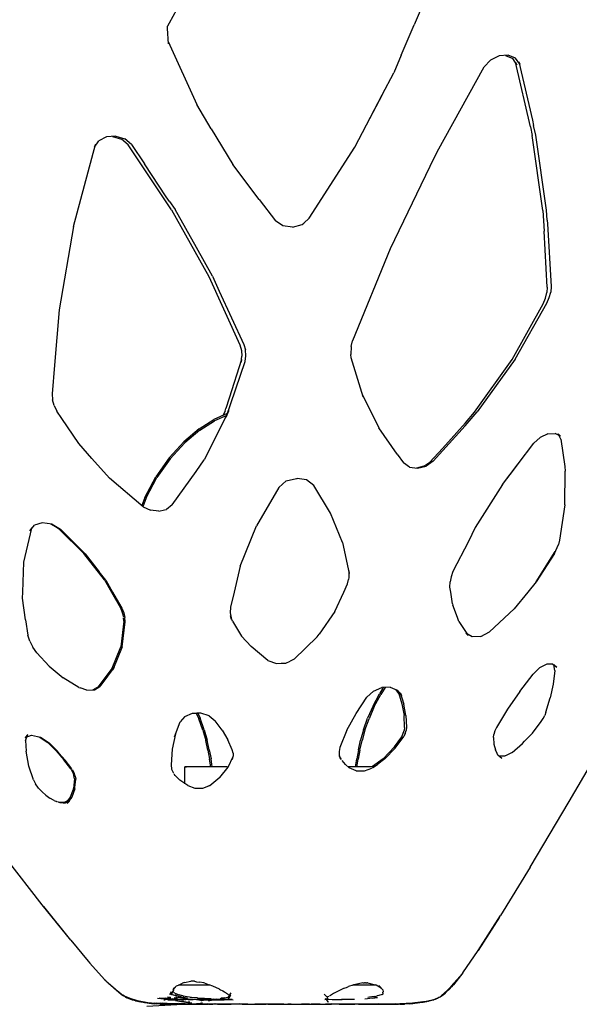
# Model space of a CAD drawing. Header units: millimetres. Extents: x -185 to 169, y 0 to 1631.
# Tile 4 of 6: x -52 to 58, y 1316 to 1510. Entities that reach past the tile are written whole.
import ezdxf

# ---------------------------------------------------------------- set-up
doc = ezdxf.new("R2010")
doc.units = ezdxf.units.MM
doc.layers.add('G-IMPT', color=7, linetype='Continuous', lineweight=40)

# ---------------------------------------------------------------- blocks, each defined once
blk = doc.blocks.new('Floor lamp_DXF-2889-Справа')
at = {"layer": 'G-IMPT', "lineweight": -3}
for p, q in [((28.08, 1514.46), (25.71, 1508.79)), ((-21.14, 1511.76), (-22.61, 1509.09)), ((-22.61, 1509.09), (-22.94, 1508.49)), ((-22.91, 1508.04), (-22.94, 1508.49)), ((-22.71, 1505.04), (-22.91, 1508.04)), ((23.16, 1502.78), (25.71, 1508.79)), ((25.75, 1508.99), (25.67, 1508.79)), ((-22.81, 1505.5), (-17.14, 1493.06)), ((-22.81, 1505.5), (-22.71, 1505.04)), ((23.16, 1502.78), (21.69, 1499.35)), ((39.47, 1500.48), (40.73, 1501.83)), ((42.46, 1502.64), (40.73, 1501.83)), ((44.25, 1502.78), (42.46, 1502.64)), ((43.71, 1502.73), (45.15, 1502.14)), ((45.7, 1502.21), (44.25, 1502.78)), ((45.95, 1500.93), (45.15, 1502.14)), ((48.61, 1488.66), (45.67, 1501.41)), ((45.67, 1501.41), (45.95, 1500.93)), ((46.5, 1501.01), (45.7, 1502.21)), ((46.31, 1501.5), (46.5, 1501.01)), ((46.31, 1501.5), (49, 1489.98)), ((19.4, 1494.99), (21.69, 1499.35)), ((30.25, 1483.73), (39.47, 1500.48)), ((13.99, 1484.71), (19.4, 1494.99)), ((19.36, 1494.99), (16.28, 1489.15)), ((-14.3, 1488.29), (-17.14, 1493.06)), ((49, 1489.98), (49.24, 1488.95)), ((-14.3, 1488.29), (-10.07, 1481.27)), ((48.61, 1488.66), (48.99, 1486.98)), ((49.67, 1487.06), (49.24, 1488.95)), ((-37.33, 1484.7), (-36.47, 1485.96)), ((-34.98, 1486.7), (-36.47, 1485.96)), ((-33.13, 1486.84), (-34.98, 1486.7)), ((-33.76, 1486.79), (-31.99, 1486.25)), ((-33.13, 1486.84), (-31.34, 1486.32)), ((-30.68, 1485.13), (-31.99, 1486.25)), ((-30.02, 1485.21), (-31.34, 1486.32)), ((51.07, 1472.21), (48.99, 1486.98)), ((51.8, 1472.3), (49.67, 1487.06)), ((-41.46, 1469.03), (-37.14, 1485.21)), ((-37.14, 1485.21), (-37.33, 1484.7)), ((-22.17, 1472.35), (-30.68, 1485.13)), ((-30.02, 1485.21), (-27.47, 1481.43)), ((5, 1470.69), (13.99, 1484.71)), ((29.64, 1482.64), (20.99, 1464.63)), ((30.25, 1483.73), (29.64, 1482.64)), ((-23.18, 1474.93), (-27.47, 1481.43)), ((-4.86, 1474.37), (-10.07, 1481.27)), ((-22.53, 1473.98), (-23.18, 1474.93)), ((-4.86, 1474.37), (-1.66, 1470.2)), ((-22.53, 1473.98), (-21.46, 1472.42)), ((-22.17, 1472.35), (-14.81, 1459.2)), ((-17.22, 1464.94), (-21.46, 1472.42)), ((51.07, 1472.21), (51.32, 1468.12)), ((51.92, 1470.3), (51.8, 1472.3)), ((-0.19, 1469.2), (-1.66, 1470.2)), ((5, 1470.69), (3.91, 1469.72)), ((51.92, 1470.3), (51.97, 1469.57)), ((-41.46, 1469.03), (-44.3, 1452.63)), ((1.72, 1468.93), (-0.19, 1469.2)), ((1.72, 1468.93), (3.6, 1469.46)), ((3.6, 1469.46), (3.91, 1469.72)), ((51.97, 1469.57), (52.69, 1457.24)), ((51.94, 1457.12), (51.32, 1468.12)), ((-14.06, 1459.28), (-17.22, 1464.94)), ((20.99, 1464.63), (13.55, 1446.5)), ((-14.81, 1459.2), (-8.68, 1445.72)), ((-14.06, 1459.28), (-12.72, 1456.34)), ((51.94, 1457.12), (51.86, 1456.03)), ((52.69, 1457.24), (52.61, 1456.15)), ((-12.72, 1456.34), (-7.87, 1445.83)), ((51.12, 1453.81), (51.58, 1454.92)), ((51.58, 1454.92), (51.86, 1456.03)), ((51.87, 1453.92), (52.33, 1455.04)), ((52.33, 1455.04), (52.61, 1456.15)), ((44.99, 1442.86), (51.12, 1453.81)), ((45.63, 1442.95), (51.87, 1453.92)), ((-44.3, 1452.63), (-45.19, 1441.72)), ((-8.68, 1445.72), (-8.36, 1444.62)), ((-7.87, 1445.83), (-7.55, 1444.73)), ((13.25, 1445.39), (13.21, 1443.83)), ((13.25, 1445.39), (13.55, 1446.5)), ((-8.43, 1442.34), (-8.27, 1443.48)), ((-8.36, 1444.62), (-8.27, 1443.48)), ((-7.63, 1442.45), (-7.47, 1443.59)), ((-7.47, 1443.59), (-7.55, 1444.73)), ((13.29, 1443.2), (13.21, 1443.83)), ((15.65, 1435.53), (13.29, 1443.2)), ((-45.19, 1441.72), (-45.65, 1436.08)), ((-11.38, 1431.48), (-7.63, 1442.45)), ((-8.32, 1442.88), (-10.79, 1435.22)), ((-8.32, 1442.88), (-8.43, 1442.34)), ((37.59, 1432.45), (44.99, 1442.86)), ((45.63, 1442.95), (38.13, 1432.52)), ((-45.65, 1436.08), (-45.58, 1434.94)), ((15.45, 1436.05), (15.65, 1435.53)), ((15.45, 1436.05), (18.75, 1429.38)), ((-45.27, 1433.79), (-45.58, 1434.94)), ((-45.27, 1433.79), (-44.73, 1432.67)), ((-10.79, 1435.22), (-11.44, 1433.18)), ((-43.74, 1431.2), (-44.73, 1432.67)), ((-10.83, 1432.74), (-15.71, 1423.07)), ((-11.6, 1432.69), (-12.02, 1431.84)), ((-11.6, 1432.69), (-11.44, 1433.18)), ((-11.38, 1431.48), (-10.83, 1432.74)), ((35.72, 1429.76), (38.13, 1432.52)), ((35.82, 1430.41), (37.59, 1432.45)), ((-40.39, 1426.28), (-43.74, 1431.2)), ((29.45, 1422.85), (35.72, 1429.76)), ((31.25, 1425.33), (35.82, 1430.41)), ((22.34, 1424.23), (18.75, 1429.38)), ((52.04, 1428.18), (50.55, 1427.52)), ((52.04, 1428.18), (53.47, 1428.26)), ((54.55, 1427.74), (53.47, 1428.26)), ((54.55, 1427.74), (54.08, 1428.23)), ((54.64, 1427.19), (54.08, 1428.23)), ((-37.88, 1423.32), (-40.39, 1426.28)), ((43.09, 1418.21), (49.27, 1426.37)), ((45.49, 1421.32), (49.22, 1426.33)), ((50.55, 1427.52), (49.27, 1426.37)), ((54.64, 1427.19), (55.38, 1421.78)), ((22.34, 1424.23), (23.62, 1422.47)), ((31.25, 1425.33), (28.77, 1422.66)), ((-37.88, 1423.32), (-34.37, 1419.46)), ((-17.29, 1420.81), (-15.71, 1423.07)), ((24.8, 1421.67), (23.62, 1422.47)), ((27.57, 1421.83), (26.14, 1421.48)), ((26.37, 1421.45), (28.03, 1421.85)), ((27.57, 1421.83), (28.77, 1422.66)), ((29.45, 1422.85), (28.03, 1421.85)), ((55.38, 1421.78), (55.49, 1420.87)), ((-21.99, 1414.22), (-17.29, 1420.81)), ((24.8, 1421.67), (26.37, 1421.45)), ((43.09, 1418.21), (45.49, 1421.32)), ((55.37, 1414.22), (55.49, 1420.87)), ((-27.72, 1413.86), (-34.37, 1419.46)), ((0.48, 1418.92), (-0.98, 1417.64)), ((0.48, 1418.92), (2.48, 1419.44)), ((2.48, 1419.44), (2.64, 1419.41)), ((4.46, 1419.12), (2.64, 1419.41)), ((5.91, 1418.01), (4.46, 1419.12)), ((9.23, 1412.57), (5.91, 1418.01)), ((43.09, 1418.21), (37.75, 1409.75)), ((-0.98, 1417.64), (-5.41, 1410.07)), ((-21.99, 1414.22), (-23.14, 1413.33)), ((55.37, 1414.22), (54.36, 1407.27)), ((-27.72, 1413.86), (-26.26, 1413.16)), ((-24.65, 1412.97), (-26.26, 1413.16)), ((-24.65, 1412.97), (-23.53, 1413.24)), ((-23.53, 1413.24), (-23.14, 1413.33)), ((11.56, 1406.81), (9.23, 1412.57)), ((-50.07, 1409.1), (-49.17, 1410.24)), ((-47.65, 1410.68), (-49.17, 1410.24)), ((-45.71, 1410.41), (-47.65, 1410.68)), ((-45.05, 1409.92), (-45.94, 1410.44)), ((-45.71, 1410.41), (-44.01, 1409.4)), ((-51.28, 1402.94), (-49.7, 1409.66)), ((-50.07, 1409.1), (-49.7, 1409.66)), ((-44.27, 1409.45), (-45.05, 1409.92)), ((-44.27, 1409.45), (-39.45, 1404.62)), ((-39.2, 1404.56), (-44.01, 1409.4)), ((-8.62, 1402.16), (-5.41, 1410.07)), ((37.75, 1409.75), (36.39, 1407)), ((11.56, 1406.81), (12.9, 1400.73)), ((36.39, 1407), (33.35, 1401.09)), ((53.35, 1404.62), (54.13, 1406.39)), ((54.36, 1407.27), (54.13, 1406.39)), ((-35.37, 1399.43), (-39.45, 1404.62)), ((-39.2, 1404.56), (-36.42, 1401.03)), ((53.35, 1404.62), (49.77, 1399.05)), ((49.78, 1399.05), (53.52, 1405)), ((-51.48, 1397.05), (-51.28, 1402.94)), ((-35.11, 1399.37), (-36.42, 1401.03)), ((-8.62, 1402.16), (-9.82, 1397.05)), ((12.79, 1401.25), (12.9, 1400.73)), ((12.79, 1401.25), (12.79, 1399.92)), ((33.35, 1401.09), (32.97, 1400.06)), ((-35.37, 1399.43), (-34, 1397.05)), ((-35.11, 1399.37), (-33.77, 1397.05)), ((11.81, 1397.05), (12.52, 1398.63)), ((12.52, 1398.63), (12.75, 1399.5)), ((12.79, 1399.92), (12.75, 1399.5)), ((32.74, 1398.03), (32.77, 1399.03)), ((32.97, 1400.06), (32.77, 1399.03)), ((49.77, 1399.05), (48.13, 1397.05)), ((32.9, 1397.05), (32.74, 1398.03))]:
    blk.add_line(p, q, dxfattribs=at)
at = {"layer": 'G-IMPT', "color": 251, "lineweight": -3, "true_color": 0x656565}
for p, q in [((-11.16, 1432.23), (-13.8, 1431.05)), ((-11.27, 1431.85), (-13.66, 1430.78)), ((-16.72, 1429.19), (-13.8, 1431.05)), ((-16.55, 1428.95), (-13.66, 1430.78)), ((-16.72, 1429.19), (-19.72, 1426.65)), ((-16.55, 1428.95), (-19.52, 1426.44)), ((-22.63, 1423.49), (-19.72, 1426.65)), ((-22.4, 1423.3), (-19.52, 1426.44)), ((-22.63, 1423.49), (-25.26, 1419.77)), ((-22.4, 1423.3), (-25.01, 1419.61)), ((-27.42, 1415.69), (-25.26, 1419.77)), ((-27.15, 1415.58), (-25.01, 1419.61)), ((-27.42, 1415.69), (-27.99, 1414.09)), ((-27.15, 1415.58), (-27.77, 1413.86))]:
    blk.add_line(p, q, dxfattribs=at)
at = {"layer": 'G-IMPT', "color": 250, "lineweight": -3, "true_color": 0x404040}
for p, q in [((-51.52, 1395.86), (-51.48, 1397.05)), ((-34, 1397.05), (-32.19, 1393.91)), ((-33.77, 1397.05), (-31.92, 1393.86)), ((-9.82, 1397.05), (-10.52, 1394.05)), ((10.08, 1393.23), (11.81, 1397.05)), ((33.27, 1394.73), (32.9, 1397.05)), ((48.13, 1397.05), (45.44, 1393.76)), ((-50.92, 1391.56), (-51.52, 1395.86)), ((33.27, 1394.73), (33.31, 1394.46)), ((-32.19, 1393.91), (-31.85, 1393.04)), ((-31.92, 1393.86), (-31.56, 1392.96)), ((-31.85, 1393.04), (-31.63, 1392.17)), ((-31.56, 1392.96), (-31.34, 1392.06)), ((-10.52, 1394.05), (-10.57, 1392.95)), ((-10.57, 1392.95), (-10.32, 1391.62)), ((10.08, 1393.23), (6.96, 1388.77)), ((34.24, 1392), (33.31, 1394.46)), ((40.53, 1389.23), (45.44, 1393.76)), ((-50.92, 1391.56), (-50.46, 1388.52)), ((-31.56, 1391.3), (-32.14, 1386.27)), ((-31.9, 1386.23), (-31.27, 1391.17)), ((-31.56, 1391.3), (-31.62, 1391.97)), ((-31.27, 1391.17), (-31.34, 1392.06)), ((-10.12, 1391.31), (-10.51, 1392.38)), ((-10.32, 1391.62), (-10.51, 1392.38)), ((-10.12, 1391.31), (-8.34, 1388.38)), ((34.52, 1391.26), (34.24, 1392)), ((34.52, 1391.26), (36.37, 1388.46)), ((6.55, 1388.2), (6.96, 1388.77)), ((36.37, 1388.46), (35.89, 1388.95)), ((37.14, 1388.22), (35.89, 1388.95)), ((38.84, 1388.32), (40.53, 1389.23)), ((-50.08, 1387.36), (-50.46, 1388.52)), ((-50.08, 1387.36), (-49.49, 1386.2)), ((-6.45, 1386.3), (-8.34, 1388.38)), ((2.02, 1383.85), (6.55, 1388.2)), ((38.84, 1388.32), (37.14, 1388.22)), ((-48.71, 1385.07), (-49.49, 1386.2)), ((-46.29, 1382.46), (-48.71, 1385.07)), ((-33.96, 1381.69), (-32.14, 1386.27)), ((-31.9, 1386.23), (-33.73, 1381.7)), ((-3.15, 1383.56), (-6.45, 1386.3)), ((-3.15, 1383.56), (-1.47, 1382.96)), ((-1.47, 1382.96), (-0.51, 1383.01)), ((-0.51, 1383.01), (0.38, 1383.05)), ((0.38, 1383.05), (1.23, 1383.46)), ((2.02, 1383.85), (1.23, 1383.46)), ((-46.29, 1382.46), (-43.5, 1380.16)), ((-36.57, 1378.38), (-33.66, 1382.23)), ((-36.02, 1378.7), (-33.36, 1382.26)), ((-33.96, 1381.69), (-33.66, 1382.23)), ((-33.73, 1381.7), (-33.36, 1382.26)), ((50.43, 1382.12), (49.14, 1380.9)), ((51.83, 1382.82), (50.43, 1382.12)), ((53.05, 1382.86), (51.83, 1382.82)), ((53.05, 1382.86), (53.81, 1382.26)), ((53.41, 1381.59), (53.1, 1378.93)), ((53.21, 1382.75), (53.81, 1382.26)), ((53.41, 1381.59), (53.21, 1382.73)), ((-40.43, 1378.23), (-43.5, 1380.16)), ((46.5, 1377.48), (49.14, 1380.9)), ((-40.43, 1378.23), (-40.19, 1378.16)), ((-38.85, 1377.72), (-40.19, 1378.16)), ((-38.85, 1377.72), (-37.36, 1377.79)), ((-37.66, 1377.78), (-37.07, 1378.11)), ((-37.36, 1377.79), (-36.25, 1378.43)), ((-36.57, 1378.38), (-37.07, 1378.11)), ((-36.21, 1378.45), (-36.02, 1378.7)), ((17.65, 1377.54), (16.39, 1376.36)), ((17.65, 1377.54), (19.29, 1378.22)), ((20.97, 1378.28), (19.29, 1378.22)), ((20.97, 1378.28), (22.36, 1377.73)), ((22.04, 1377.82), (22.87, 1376.73)), ((22.36, 1377.73), (23.18, 1376.66)), ((22.58, 1377.24), (23.28, 1375.03)), ((22.58, 1377.24), (22.87, 1376.73)), ((22.93, 1377.25), (23.18, 1376.66)), ((22.93, 1377.25), (23.68, 1374.97)), ((46.5, 1377.48), (44.07, 1373.97)), ((53.1, 1378.93), (52.51, 1376.19)), ((14.24, 1373.13), (16.39, 1376.36)), ((51.68, 1373.35), (52.51, 1376.19)), ((23.28, 1375.03), (23.69, 1372.73)), ((24.07, 1372.73), (23.68, 1374.97)), ((44.07, 1373.97), (41.91, 1370.36)), ((51.68, 1373.35), (51.45, 1372.74)), ((-21.56, 1368.55), (-20.43, 1371.46)), ((-19.51, 1372.55), (-20.43, 1371.46)), ((-19.51, 1372.55), (-17.99, 1373.16)), ((-17.99, 1373.16), (-17.36, 1373.16)), ((-17.36, 1373.16), (-17.15, 1373.16)), ((-16.39, 1373.2), (-17.15, 1373.16)), ((-14.75, 1372.68), (-16.39, 1373.2)), ((-14.75, 1372.68), (-13.51, 1371.68)), ((-12.13, 1369.82), (-13.51, 1371.68)), ((12.45, 1369.81), (14.24, 1373.13)), ((23.81, 1370.35), (23.69, 1372.73)), ((24.07, 1372.73), (24.19, 1370.4)), ((49.01, 1369.27), (50.74, 1371.52)), ((50.74, 1371.52), (51.13, 1372.13)), ((51.13, 1372.13), (51.45, 1372.74)), ((56.25, 1355.78), (66.16, 1372.7)), ((-12.13, 1369.82), (-11.02, 1367.92)), ((12.45, 1369.81), (11.05, 1366.4)), ((23.26, 1368.53), (23.75, 1369.75)), ((23.81, 1370.35), (23.75, 1369.75)), ((23.93, 1369.18), (24.12, 1369.79)), ((24.19, 1370.4), (24.12, 1369.79)), ((41.59, 1369.68), (41.4, 1369.01)), ((41.91, 1370.36), (41.59, 1369.68)), ((-50.98, 1368.42), (-50.46, 1368.99)), ((-50.98, 1368.42), (-49.75, 1368.84)), ((-50.94, 1367.82), (-50.46, 1368.99)), ((-50.94, 1367.82), (-50.83, 1365.69)), ((-49.75, 1368.84), (-48, 1368.48)), ((-48.25, 1368.52), (-46.54, 1367.4)), ((-48, 1368.48), (-46.3, 1367.36)), ((-44.88, 1365.75), (-46.54, 1367.4)), ((-21.36, 1369.1), (-22.03, 1366.09)), ((-21.36, 1369.1), (-21.56, 1368.55)), ((-10.17, 1365.94), (-11.02, 1367.92)), ((21.84, 1366.55), (23.26, 1368.53)), ((21.95, 1366.26), (23.63, 1368.58)), ((23.93, 1369.18), (23.63, 1368.58)), ((41.33, 1368.36), (41.4, 1369.01)), ((41.33, 1368.36), (41.42, 1367.1)), ((47.08, 1367.24), (47.46, 1367.64)), ((47.46, 1367.64), (48.61, 1368.83)), ((49.01, 1369.27), (48.61, 1368.83)), ((-50.26, 1362.77), (-50.83, 1365.69)), ((-44.63, 1365.68), (-46.3, 1367.36)), ((-44.88, 1365.75), (-43.36, 1364)), ((-44.27, 1365.25), (-44.63, 1365.68)), ((-22.03, 1366.09), (-22.24, 1362.98)), ((-10.02, 1365.33), (-10.17, 1365.94)), ((11.05, 1366.4), (10.89, 1365.64)), ((10.89, 1365.64), (10.93, 1364.88)), ((19.56, 1364.19), (21.84, 1366.55)), ((19.88, 1364.2), (21.95, 1366.26)), ((41.42, 1367.1), (41.7, 1365.95)), ((42.04, 1365.22), (41.7, 1365.95)), ((45, 1365.47), (43.84, 1364.87)), ((45, 1365.47), (47.08, 1367.24)), ((-44.27, 1365.25), (-43.09, 1363.92)), ((-42.01, 1362.19), (-43.36, 1364)), ((-41.81, 1362.2), (-43.09, 1363.92)), ((-10.96, 1362.58), (-9.96, 1364.64)), ((-10.15, 1364.09), (-10.02, 1364.7)), ((-10.15, 1364.09), (-9.96, 1364.64)), ((-10.02, 1365.33), (-10.02, 1364.7)), ((10.93, 1364.88), (11.17, 1364.18)), ((11.38, 1364.03), (10.97, 1364.69)), ((11.17, 1364.18), (10.97, 1364.69)), ((12.14, 1363.07), (11.49, 1363.84)), ((19.56, 1364.19), (17.5, 1362.65)), ((19.88, 1364.2), (18.5, 1363.17)), ((42.16, 1364.94), (42.04, 1365.22)), ((42.98, 1364.28), (42.16, 1364.94)), ((42.38, 1364.76), (43.63, 1364.77)), ((42.98, 1364.28), (42.38, 1364.76)), ((43.84, 1364.87), (43.63, 1364.77)), ((-49.37, 1360.08), (-50.26, 1362.77)), ((-42.01, 1362.19), (-41.54, 1361.27)), ((-41.73, 1362.09), (-41.33, 1361.34)), ((-22.24, 1362.98), (-22.12, 1362.16)), ((-22.12, 1362.16), (-21.76, 1361.36)), ((-19.2, 1362.6), (-19.5, 1362.6)), ((-19.5, 1359.29), (-19.5, 1362.6)), ((-19.5, 1362.6), (-19.2, 1362.6)), ((-18.32, 1362.6), (-19.2, 1362.6)), ((-16.89, 1362.6), (-18.32, 1362.6)), ((-14.94, 1362.6), (-16.89, 1362.6)), ((-12.54, 1362.6), (-14.94, 1362.6)), ((-12.6, 1360.51), (-10.96, 1362.58)), ((-11.16, 1362.6), (-12.54, 1362.6)), ((12.14, 1363.07), (12.9, 1362.39)), ((14.94, 1362.6), (12.66, 1362.6)), ((14.27, 1361.8), (12.9, 1362.39)), ((14.27, 1361.8), (15.91, 1361.8)), ((16.89, 1362.6), (14.94, 1362.6)), ((15.91, 1361.8), (17.37, 1362.38)), ((17.74, 1362.6), (16.89, 1362.6)), ((17.5, 1362.43), (18.5, 1363.17)), ((-49.37, 1360.08), (-48.96, 1359.25)), ((-41.54, 1361.27), (-41.4, 1360.88)), ((-41.3, 1360.25), (-41.46, 1358.34)), ((-41.3, 1360.25), (-41.4, 1360.88)), ((-41.13, 1360.8), (-41.33, 1361.34)), ((-41.18, 1358.55), (-41.04, 1360.16)), ((-41.13, 1360.8), (-41.04, 1360.16)), ((-21.43, 1360.93), (-21.64, 1361.2)), ((-20.54, 1360.01), (-21.43, 1360.93)), ((-18.95, 1358.91), (-20.54, 1360.01)), ((-12.6, 1360.51), (-14.6, 1358.9)), ((-48.37, 1358.43), (-48.96, 1359.25)), ((-47.66, 1357.68), (-48.37, 1358.43)), ((-42.04, 1356.71), (-41.49, 1358.23)), ((-41.2, 1358.25), (-41.79, 1356.63)), ((-41.49, 1358.23), (-41.46, 1358.34)), ((-41.2, 1358.25), (-41.18, 1358.55)), ((-18.95, 1358.91), (-17.53, 1358.42)), ((-17.53, 1358.42), (-15.97, 1358.4)), ((-15.97, 1358.4), (-14.77, 1358.84)), ((-14.6, 1358.9), (-14.77, 1358.84)), ((-47.66, 1357.68), (-46.9, 1357.03)), ((-46.9, 1357.03), (-46.11, 1356.44)), ((-45.28, 1355.96), (-46.11, 1356.44)), ((-45.28, 1355.96), (-44.81, 1355.78)), ((-44.71, 1355.75), (-44.81, 1355.78)), ((-43.37, 1355.58), (-42.59, 1355.95)), ((-42.27, 1355.88), (-43.06, 1355.49)), ((-42.04, 1356.71), (-42.93, 1355.56)), ((-42.92, 1355.57), (-42.59, 1355.95)), ((-41.79, 1356.63), (-42.76, 1355.37)), ((-42.27, 1355.88), (-42.75, 1355.37)), ((48.55, 1342.86), (56.25, 1355.78)), ((-44.11, 1355.53), (-44.57, 1355.69)), ((-43.37, 1355.58), (-44.35, 1355.62)), ((-43.49, 1355.51), (-44.09, 1355.53)), ((-43.49, 1355.51), (-43.06, 1355.49)), ((-47.64, 1335.41), (-54.71, 1344.49)), ((48.55, 1342.86), (42.73, 1333.34)), ((-42.03, 1328.46), (-47.64, 1335.41)), ((-42.03, 1328.46), (-47.35, 1335.12)), ((-42.03, 1328.46), (-47.35, 1335.12)), ((38.28, 1326.41), (42.73, 1333.34)), ((42.49, 1333.01), (38.28, 1326.41)), ((42.49, 1333.01), (38.28, 1326.41)), ((-42.03, 1328.46), (-38.61, 1324.35)), ((35.26, 1322.03), (38.28, 1326.41)), ((-38.61, 1324.35), (-38.26, 1323.92)), ((-38.26, 1323.92), (-35.33, 1320.7)), ((34.6, 1321.24), (32.38, 1318.6)), ((34.61, 1321.24), (33.05, 1319.28)), ((35.26, 1322.03), (33.42, 1319.7)), ((35.26, 1322.03), (33.47, 1319.76)), ((35.26, 1322.03), (33.61, 1319.92)), ((34.6, 1321.24), (34.09, 1320.62)), ((-35.33, 1320.7), (-35.12, 1320.5)), ((-35.09, 1320.48), (-35.12, 1320.5)), ((-35.09, 1320.48), (-35.12, 1320.5)), ((-34.87, 1320.27), (-35.09, 1320.48)), ((-35.09, 1320.48), (-34.92, 1320.31)), ((-34.87, 1320.27), (-34.73, 1320.14)), ((-34.39, 1319.83), (-34.73, 1320.14)), ((-34.62, 1320.06), (-34.12, 1319.61)), ((-34.62, 1320.06), (-33.28, 1318.86)), ((-34.39, 1319.83), (-34.2, 1319.67)), ((-34.05, 1319.53), (-34.2, 1319.67)), ((-34.12, 1319.61), (-33.53, 1319.07)), ((-33.53, 1319.07), (-34.12, 1319.61)), ((-34.12, 1319.61), (-33.09, 1318.67)), ((-34.05, 1319.53), (-33.49, 1319.04)), ((-33.53, 1319.07), (-32.81, 1318.43)), ((-33.53, 1319.07), (-32.1, 1317.86)), ((-33.53, 1319.07), (-32.89, 1318.52)), ((-33.53, 1319.07), (-33.09, 1318.67)), ((-33.28, 1318.86), (-33.49, 1319.04)), ((-21.4, 1319.19), (-21.91, 1318.66)), ((-21.68, 1319.06), (-21.91, 1318.66)), ((-21.68, 1319.06), (-21.78, 1318.77)), ((-21.22, 1319.38), (-21.4, 1319.19)), ((-20.86, 1319.57), (-21.22, 1319.38)), ((-19.45, 1319.62), (-20.76, 1319.62)), ((-20.64, 1319.68), (-19.97, 1320.03)), ((-19.62, 1320.1), (-19.97, 1320.03)), ((-19.62, 1320.1), (-18.37, 1320.38)), ((-15.28, 1319.62), (-19.45, 1319.62)), ((-17.6, 1320.37), (-18.37, 1320.38)), ((-17.6, 1320.37), (-17.2, 1320.29)), ((-17.2, 1320.29), (-16.63, 1320.19)), ((-15.77, 1320.04), (-16.63, 1320.19)), ((-15.58, 1319.97), (-15.77, 1320.04)), ((-15.58, 1319.97), (-14.71, 1319.68)), ((-14.52, 1319.62), (-15.28, 1319.62)), ((-13.98, 1319.43), (-14.71, 1319.68)), ((-12.71, 1318.81), (-13.98, 1319.43)), ((11.88, 1319.02), (9.82, 1317.96)), ((11.88, 1319.02), (12.33, 1319.17)), ((12.33, 1319.17), (12.72, 1319.32)), ((13.6, 1319.63), (12.72, 1319.32)), ((13.6, 1319.63), (13.75, 1319.68)), ((15.28, 1319.62), (13.6, 1319.62)), ((14.14, 1319.76), (13.75, 1319.68)), ((15.59, 1320.05), (14.14, 1319.76)), ((18.2, 1319.62), (15.28, 1319.62)), ((15.59, 1320.05), (15.9, 1320.08)), ((16.07, 1320.08), (15.9, 1320.08)), ((16.07, 1320.08), (16.37, 1320.07)), ((16.51, 1320.05), (16.37, 1320.07)), ((16.51, 1320.05), (18, 1319.7)), ((18.2, 1319.59), (18, 1319.7)), ((19.2, 1319.03), (18.2, 1319.59)), ((19.2, 1319.03), (18.72, 1319.53)), ((18.72, 1319.53), (19.49, 1318.68)), ((31.02, 1317.52), (32.83, 1319.14)), ((32.83, 1319.14), (31.72, 1318.12)), ((32.03, 1318.26), (34.09, 1320.62)), ((32.03, 1318.26), (32.83, 1319.14)), ((32.38, 1318.6), (34.09, 1320.62)), ((32.68, 1318.88), (32.76, 1318.96)), ((32.68, 1318.88), (32.76, 1318.96)), ((32.76, 1318.96), (33, 1319.22)), ((32.83, 1319.14), (33.48, 1319.88)), ((33.05, 1319.28), (33, 1319.22)), ((33.05, 1319.28), (33, 1319.22)), ((33.38, 1319.65), (33.05, 1319.28)), ((33.38, 1319.65), (33.6, 1319.91)), ((33.47, 1319.76), (33.59, 1319.91)), ((34.09, 1320.62), (33.48, 1319.88)), ((33.59, 1319.91), (33.61, 1319.92)), ((33.6, 1319.91), (33.61, 1319.92)), ((-32.1, 1317.86), (-32.89, 1318.52)), ((-32.81, 1318.43), (-32.57, 1318.23)), ((-32.38, 1318.07), (-32.24, 1317.96)), ((-32.1, 1317.85), (-32.24, 1317.96)), ((-32.1, 1317.86), (-32.24, 1317.96)), ((-31.73, 1317.6), (-32.1, 1317.86)), ((-32.1, 1317.85), (-31.73, 1317.6)), ((-30.87, 1317.1), (-31.77, 1317.65)), ((-30.87, 1317.1), (-31.77, 1317.65)), ((-31.77, 1317.65), (-31.55, 1317.51)), ((-30.87, 1317.1), (-31.73, 1317.6)), ((-31.35, 1317.39), (-31.73, 1317.6)), ((-30.07, 1316.91), (-31.73, 1317.6)), ((-30.87, 1317.1), (-31.73, 1317.6)), ((-31.37, 1317.4), (-31.55, 1317.51)), ((-31.23, 1317.32), (-31.37, 1317.4)), ((-31.35, 1317.39), (-30.07, 1316.91)), ((-31.23, 1317.32), (-30.93, 1317.13)), ((-30.87, 1317.1), (-30.93, 1317.13)), ((-30.87, 1317.1), (-30.93, 1317.12)), ((-29.92, 1316.71), (-30.87, 1317.1)), ((-30.87, 1317.1), (-29.92, 1316.71)), ((-23.28, 1316.95), (-24.56, 1317.05)), ((-23.33, 1317.08), (-22.52, 1316.98)), ((-23.33, 1317.08), (-21.91, 1316.91)), ((-22.32, 1317.17), (-22.92, 1317.23)), ((-22.92, 1317.23), (-22.29, 1317.16)), ((-22.21, 1318.31), (-22.55, 1317.71)), ((-22.52, 1316.98), (-21.91, 1316.91)), ((-22.3, 1317.84), (-21.12, 1317.51)), ((-22.29, 1317.71), (-21.8, 1318.4)), ((-21.88, 1318.33), (-22.29, 1317.71)), ((-22.22, 1317.82), (-19.76, 1317.22)), ((-21.88, 1318.33), (-21.87, 1318.23)), ((-21.72, 1318.15), (-21.87, 1318.23)), ((-21.8, 1318.4), (-21.77, 1318.47)), ((-21.76, 1318.56), (-21.78, 1318.77)), ((-21.76, 1318.56), (-21.77, 1318.47)), ((-21.72, 1318.15), (-21.2, 1317.93)), ((-20.94, 1317.05), (-21.6, 1317.11)), ((-19.87, 1317.51), (-21.43, 1317.84)), ((-20.25, 1317.58), (-21.43, 1317.84)), ((-21.28, 1317.33), (-19, 1317.02)), ((-21.28, 1317.33), (-19.92, 1317.14)), ((-20.95, 1317.03), (-21.23, 1317.05)), ((-20.89, 1317.79), (-21.2, 1317.93)), ((-20.32, 1317.3), (-21.12, 1317.51)), ((-20.89, 1317.79), (-20.63, 1317.69)), ((-20.25, 1317.58), (-20.63, 1317.69)), ((-19.43, 1317.14), (-20.32, 1317.3)), ((-19, 1317.02), (-19.92, 1317.14)), ((-19.87, 1317.51), (-18.21, 1317.27)), ((-16.96, 1317.04), (-18.46, 1317.16)), ((-18.21, 1317.27), (-17.47, 1317.2)), ((-17.47, 1317.2), (-17.1, 1317.17)), ((-14.35, 1316.88), (-16.96, 1317.04)), ((-12.71, 1318.81), (-12.48, 1318.7)), ((-12.52, 1317), (-12.33, 1317.02)), ((-12.48, 1318.7), (-12.13, 1318.53)), ((-12.08, 1317.04), (-12.33, 1317.02)), ((-12.13, 1318.53), (-12, 1318.45)), ((-11.83, 1317.06), (-12.08, 1317.04)), ((-11.67, 1318.24), (-12, 1318.45)), ((-11.71, 1317.08), (-11.83, 1317.06)), ((-11.71, 1317.08), (-11.05, 1317.22)), ((-11.46, 1318.08), (-11.67, 1318.24)), ((-11.46, 1318.08), (-11.3, 1317.96)), ((-11.12, 1317.86), (-11.3, 1317.96)), ((-10.82, 1317.73), (-11.12, 1317.86)), ((-10.97, 1317.25), (-10.8, 1317.35)), ((-10.91, 1316.92), (-10.44, 1317.62)), ((-10.86, 1317.07), (-10.91, 1316.92)), ((-10.42, 1318.12), (-10.9, 1317.38)), ((-10.9, 1317.26), (-10.9, 1317.38)), ((-10.86, 1317.14), (-10.9, 1317.26)), ((-10.86, 1317.07), (-10.86, 1317.14)), ((-10.7, 1317.41), (-10.8, 1317.35)), ((-10.42, 1318.12), (-10.76, 1317.59)), ((-10.44, 1317.62), (-10.7, 1317.41)), ((7.98, 1317.8), (8.58, 1317.17)), ((8.4, 1317.01), (8.67, 1316.95)), ((8.58, 1317.17), (8.63, 1317.29)), ((8.66, 1317.06), (8.58, 1317.17)), ((8.87, 1317.39), (8.63, 1317.29)), ((8.66, 1317.06), (8.63, 1316.91)), ((9.59, 1317.8), (9.03, 1317.45)), ((9.82, 1317.96), (9.59, 1317.8)), ((18.46, 1317.18), (15.97, 1316.87)), ((17.5, 1317.04), (15.97, 1316.87)), ((16.92, 1317.23), (16.58, 1317.19)), ((17.78, 1317.36), (16.92, 1317.23)), ((17.5, 1317.04), (18.46, 1317.18)), ((17.78, 1317.36), (18.17, 1317.43)), ((18.17, 1317.43), (18.42, 1317.5)), ((18.71, 1317.59), (18.42, 1317.5)), ((18.94, 1317.65), (18.71, 1317.59)), ((19.17, 1317.72), (18.94, 1317.65)), ((19.39, 1317.79), (19.17, 1317.72)), ((19.39, 1317.79), (19.56, 1317.88)), ((19.49, 1318.68), (19.57, 1318.29)), ((19.51, 1318.12), (19.54, 1318.22)), ((19.51, 1318.12), (19.53, 1318.03)), ((19.59, 1317.95), (19.53, 1318.03)), ((19.57, 1318.29), (19.54, 1318.22)), ((19.56, 1317.88), (19.59, 1317.95)), ((29.48, 1316.7), (30.55, 1317.15)), ((29.89, 1316.86), (30.17, 1316.98)), ((30.55, 1317.15), (30.17, 1317.01)), ((30.17, 1316.98), (30.36, 1317.06)), ((30.56, 1317.15), (30.36, 1317.06)), ((30.56, 1317.15), (30.83, 1317.32)), ((30.83, 1317.32), (31.65, 1317.92)), ((32.03, 1318.26), (30.99, 1317.44)), ((30.99, 1317.44), (31.4, 1317.75)), ((31.02, 1317.52), (31.72, 1318.12)), ((32.03, 1318.26), (31.4, 1317.75)), ((32.03, 1318.26), (31.65, 1317.92)), ((32.38, 1318.6), (31.83, 1318.12)), ((32.03, 1318.26), (32.68, 1318.88)), ((32.68, 1318.88), (32.38, 1318.6)), ((-28.4, 1316.38), (-30.07, 1316.91)), ((-30.07, 1316.91), (-29.17, 1316.57)), ((-27.17, 1316.2), (-29.92, 1316.71)), ((-29.92, 1316.71), (-29.54, 1316.62)), ((-29.23, 1316.54), (-29.92, 1316.71)), ((-28.79, 1316.45), (-29.92, 1316.71)), ((-29.54, 1316.62), (-29.92, 1316.71)), ((-29.54, 1316.62), (-28.22, 1316.36)), ((-28.79, 1316.45), (-29.54, 1316.62)), ((-28.79, 1316.44), (-29.23, 1316.54)), ((-29.23, 1316.54), (-27.59, 1316.24)), ((-29.23, 1316.54), (-28.79, 1316.45)), ((-28.4, 1316.38), (-29.17, 1316.57)), ((-28.79, 1316.45), (-28.6, 1316.41)), ((-28.79, 1316.45), (-27.37, 1316.22)), ((-27.59, 1316.24), (-28.79, 1316.45)), ((-28.08, 1316.29), (-28.79, 1316.44)), ((-28.4, 1316.38), (-28.6, 1316.41)), ((-27.17, 1316.2), (-28.6, 1316.41)), ((-28.6, 1316.41), (-27.37, 1316.22)), ((-28.4, 1316.38), (-27.17, 1316.2)), ((-27.17, 1316.2), (-28.22, 1316.36)), ((-28.08, 1316.29), (-28.01, 1316.27)), ((-27.62, 1316.2), (-28.01, 1316.27)), ((-27.44, 1316.17), (-27.62, 1316.2)), ((-27.48, 1316.17), (-27.62, 1316.2)), ((-27.48, 1316.17), (-27.4, 1316.16)), ((-25.17, 1315.94), (-27.44, 1316.17)), ((-27.44, 1316.17), (-26.07, 1316.01)), ((-27.44, 1316.17), (-27.41, 1316.16)), ((-27.41, 1316.16), (-27.4, 1316.16)), ((-27.16, 1316.12), (-27.4, 1316.16)), ((-25.77, 1315.99), (-27.16, 1316.12)), ((-27, 1315.5), (-18.73, 1315.91)), ((-26.88, 1316.11), (-23.14, 1315.87)), ((-26.88, 1316.11), (-25.42, 1315.99)), ((-26.79, 1316.18), (-23.83, 1315.91)), ((-26.79, 1316.18), (-25.46, 1316.05)), ((-22.61, 1315.87), (-26.34, 1316.09)), ((-24.78, 1315.97), (-26.34, 1316.09)), ((-26.07, 1316.01), (-25.51, 1315.96)), ((-25.77, 1315.99), (-25.17, 1315.94)), ((-25.77, 1315.99), (-23.14, 1315.87)), ((-25.77, 1315.99), (-21.1, 1315.84)), ((-24.41, 1315.89), (-25.51, 1315.96)), ((-25.17, 1315.94), (-25.51, 1315.96)), ((-25.16, 1315.94), (-25.51, 1315.96)), ((-23.83, 1315.91), (-25.46, 1316.05)), ((-25.42, 1315.99), (-24.26, 1315.91)), ((-24.41, 1315.89), (-25.17, 1315.94)), ((-24.41, 1315.89), (-25.16, 1315.94)), ((-19.6, 1315.85), (-25.11, 1316.06)), ((-18.74, 1315.86), (-25.11, 1316.06)), ((-23.61, 1316.85), (-24.91, 1316.95)), ((-23.48, 1315.9), (-24.78, 1315.97)), ((-24.41, 1315.89), (-23.14, 1315.87)), ((-24.28, 1316.11), (-23.16, 1315.99)), ((-24.27, 1316.11), (-22.05, 1315.91)), ((-24.27, 1316.11), (-23.16, 1315.99)), ((-23.14, 1315.87), (-24.26, 1315.91)), ((-23.05, 1316.87), (-24.14, 1316.93)), ((-23.02, 1316.84), (-24.11, 1316.88)), ((-23.95, 1316.12), (-20.78, 1315.87)), ((-23.95, 1316.12), (-22.06, 1315.94)), ((-21.76, 1316.83), (-23.69, 1316.88)), ((-23.69, 1316.88), (-19.4, 1316.78)), ((-23.38, 1316.62), (-23.69, 1316.62)), ((-23.61, 1316.85), (-22.76, 1316.82)), ((-22.76, 1316.82), (-23.61, 1316.85)), ((-23.58, 1315.97), (-22.2, 1315.9)), ((-22.2, 1315.9), (-23.58, 1315.97)), ((-23.58, 1315.97), (-22.51, 1315.9)), ((-23.58, 1315.97), (-20.94, 1315.86)), ((-23.48, 1315.9), (-22.61, 1315.87)), ((-23.28, 1316.95), (-22.07, 1316.87)), ((-20.92, 1315.87), (-23.16, 1315.99)), ((-19.39, 1315.85), (-23.16, 1315.99)), ((-22.05, 1315.91), (-23.16, 1315.99)), ((-22.09, 1315.85), (-23.14, 1315.87)), ((-23.14, 1315.87), (-22.09, 1315.85)), ((-21.33, 1316.62), (-22.86, 1316.62)), ((-18.3, 1316.78), (-22.8, 1316.87)), ((-22.8, 1316.87), (-21.03, 1316.83)), ((-22.76, 1316.82), (-21.98, 1316.81)), ((-22.76, 1316.82), (-21.98, 1316.81)), ((-22.76, 1316.82), (-20.21, 1316.79)), ((-21.36, 1315.86), (-22.51, 1315.9)), ((-22.5, 1316.83), (-19.72, 1316.79)), ((-22.5, 1316.83), (-20.87, 1316.8)), ((-22.2, 1315.9), (-20.81, 1315.86)), ((-22.2, 1315.9), (-20.94, 1315.86)), ((-22.09, 1315.85), (-21.1, 1315.84)), ((-22.09, 1315.85), (-21.1, 1315.84)), ((-21.03, 1316.83), (-22.07, 1316.87)), ((-20.78, 1315.87), (-22.06, 1315.94)), ((-21.98, 1316.81), (-20.22, 1316.79)), ((-21.98, 1316.81), (-20.21, 1316.79)), ((-21.98, 1316.81), (-20.21, 1316.79)), ((-21, 1316.87), (-21.91, 1316.91)), ((-21.91, 1316.91), (-19.43, 1316.81)), ((-18.92, 1315.85), (-21.86, 1315.86)), ((-20.08, 1315.85), (-21.86, 1315.86)), ((-21.76, 1316.83), (-19.4, 1316.78)), ((-17.96, 1315.89), (-21.43, 1315.85)), ((-19.46, 1315.85), (-21.43, 1315.85)), ((-21.36, 1315.86), (-20.08, 1315.85)), ((-21.33, 1316.58), (-18.13, 1316.06)), ((-21.33, 1316.58), (-20.04, 1316.37)), ((-19.07, 1315.86), (-21.1, 1315.84)), ((-20.29, 1315.85), (-21.1, 1315.84)), ((-21.1, 1315.84), (-20.29, 1315.85)), ((-18.3, 1316.78), (-21.03, 1316.83)), ((-21, 1316.87), (-19.7, 1316.82)), ((-20.92, 1315.87), (-19.39, 1315.85)), ((-19.72, 1316.79), (-20.87, 1316.8)), ((-18.02, 1315.85), (-20.81, 1315.86)), ((-20.81, 1315.86), (-19.52, 1315.85)), ((-19.6, 1315.85), (-20.81, 1315.86)), ((-19.39, 1315.85), (-20.75, 1315.87)), ((-19.44, 1315.85), (-20.75, 1315.87)), ((-18.14, 1315.87), (-20.73, 1315.99)), ((-20.73, 1315.99), (-18.43, 1315.87)), ((-20.64, 1316.83), (-18.05, 1316.79)), ((-20.64, 1316.83), (-19.3, 1316.81)), ((-19.66, 1316.62), (-20.39, 1316.62)), ((-20.29, 1315.85), (-19.07, 1315.86)), ((-19.07, 1315.86), (-20.29, 1315.85)), ((-19.72, 1316.79), (-20.22, 1316.79)), ((-17.24, 1316.71), (-20.21, 1316.79)), ((-19.72, 1316.79), (-20.21, 1316.79)), ((-20.08, 1315.85), (-19.6, 1315.85)), ((-19.83, 1315.85), (-20.08, 1315.85)), ((-18.13, 1316.06), (-20.04, 1316.37)), ((-19.86, 1316.95), (-18.35, 1316.87)), ((-19.86, 1316.95), (-16.8, 1316.8)), ((-19.6, 1315.85), (-19.83, 1315.85)), ((-16.05, 1316.74), (-19.71, 1316.82)), ((-19.71, 1316.82), (-17.96, 1316.79)), ((-19.7, 1316.82), (-19.43, 1316.81)), ((-17.63, 1315.87), (-19.6, 1315.85)), ((-18.92, 1315.85), (-19.6, 1315.85)), ((-18.02, 1315.85), (-19.6, 1315.85)), ((-19.44, 1315.85), (-19.6, 1315.85)), ((-18.27, 1315.84), (-19.52, 1315.85)), ((-19.46, 1315.85), (-16.8, 1315.97)), ((-19.46, 1315.85), (-17.96, 1315.89)), ((-18.37, 1315.88), (-19.46, 1315.85)), ((-18.49, 1315.88), (-19.46, 1315.85)), ((-19.46, 1315.85), (-19.18, 1315.85)), ((-19.39, 1315.85), (-14.88, 1315.89)), ((-18.74, 1315.85), (-19.39, 1315.85)), ((-19.39, 1315.85), (-18.11, 1315.85)), ((-18.05, 1316.79), (-19.3, 1316.81)), ((-17.43, 1315.89), (-19.18, 1315.85)), ((-18.47, 1315.87), (-19.18, 1315.85)), ((-18.92, 1315.85), (-19.18, 1315.85)), ((-18.74, 1315.86), (-19.07, 1315.86)), ((-18.92, 1315.85), (-17.63, 1315.87)), ((-16.82, 1316.74), (-18.86, 1316.78)), ((-18.86, 1316.78), (-17.89, 1316.76)), ((-18.74, 1315.85), (-17.74, 1315.85)), ((-16.87, 1315.85), (-18.73, 1315.85)), ((-17.74, 1315.85), (-18.73, 1315.85)), ((-18.68, 1315.84), (-18.68, 1316.46)), ((-17.43, 1315.89), (-18.47, 1315.87)), ((-15.04, 1315.95), (-18.36, 1315.85)), ((-18.36, 1315.85), (-17.3, 1315.87)), ((-18.27, 1315.84), (-17.12, 1315.85)), ((-16.05, 1316.74), (-17.96, 1316.79)), ((-17.96, 1315.89), (-16.42, 1315.95)), ((-16.82, 1316.74), (-17.89, 1316.76)), ((-16.17, 1315.85), (-17.74, 1315.85)), ((-17.74, 1315.85), (-16.1, 1315.85)), ((-16.42, 1315.95), (-17.43, 1315.89)), ((-16.85, 1315.92), (-17.43, 1315.89)), ((-15.04, 1315.95), (-17.3, 1315.87)), ((-16.77, 1316.68), (-17.24, 1316.71)), ((-16.42, 1315.95), (-17.2, 1315.92)), ((-16.17, 1315.85), (-17.12, 1315.85)), ((-13.28, 1316.8), (-17.1, 1316.87)), ((-17.1, 1316.87), (-14.94, 1316.83)), ((-16.87, 1315.85), (-16.17, 1315.85)), ((-16.87, 1315.85), (-15.35, 1315.85)), ((-16.87, 1315.85), (-16.1, 1315.85)), ((-16.85, 1315.92), (-16.42, 1315.95)), ((-16.32, 1315.99), (-16.78, 1315.95)), ((-16.78, 1315.95), (-16.47, 1315.99)), ((-16.28, 1316.6), (-16.77, 1316.68)), ((-15.28, 1316.62), (-16.51, 1316.62)), ((-16.48, 1316.94), (-13.78, 1316.83)), ((-16.16, 1316.06), (-16.47, 1315.99)), ((-16.28, 1316.6), (-16.43, 1316.64)), ((-16.43, 1316.64), (-16.15, 1316.56)), ((-16.12, 1316.11), (-16.43, 1315.99)), ((-16.43, 1315.99), (-16.29, 1316.02)), ((-16.16, 1316.06), (-16.29, 1316.02)), ((-16.28, 1316.6), (-16.25, 1316.6)), ((-16.25, 1316.6), (-16.15, 1316.56)), ((-16.17, 1315.85), (-15.35, 1315.85)), ((-15.87, 1316.56), (-16.15, 1316.56)), ((-16.05, 1316.56), (-16.15, 1316.56)), ((-14.7, 1315.85), (-16.1, 1315.85)), ((-15.39, 1315.85), (-16.1, 1315.85)), ((-15.87, 1316.56), (-16.05, 1316.56)), ((-14.7, 1315.85), (-15.39, 1315.85)), ((-11.78, 1316.62), (-15.27, 1316.62)), ((-14.95, 1316.56), (-14.26, 1316.64)), ((-14.95, 1316.56), (-14.6, 1316.6)), ((-13.28, 1316.8), (-14.94, 1316.83)), ((-11.57, 1315.85), (-14.7, 1315.85)), ((-14.7, 1315.85), (-14.02, 1315.85)), ((-14.26, 1316.64), (-14.6, 1316.6)), ((-13.84, 1316.88), (-13.4, 1316.87)), ((-13.84, 1316.88), (-13.36, 1316.87)), ((-13.34, 1315.85), (-13.81, 1315.85)), ((-13.76, 1316.01), (-11.87, 1315.88)), ((-13.76, 1316.01), (-12.46, 1315.92)), ((-11.57, 1315.85), (-13.46, 1315.92)), ((-13.46, 1315.92), (-12.14, 1315.85)), ((-13.37, 1316.89), (-11.2, 1316.85)), ((-13.11, 1315.85), (-13.34, 1315.85)), ((-13.11, 1315.85), (-11.57, 1315.85)), ((-9.98, 1315.89), (-12.14, 1315.85)), ((-11.57, 1315.85), (-12.14, 1315.85)), ((-11.72, 1315.85), (-12.14, 1315.85)), ((-8.21, 1315.85), (-11.72, 1315.85)), ((-11.68, 1316.81), (-9.97, 1316.74)), ((-11.57, 1315.85), (-10.61, 1315.86)), ((-10.55, 1315.84), (-11.57, 1315.85)), ((-8.21, 1315.85), (-11.44, 1315.85)), ((-11.44, 1315.85), (-10.36, 1315.85)), ((-11.2, 1316.85), (-10.22, 1316.84)), ((-9.98, 1315.89), (-10.61, 1315.86)), ((-9.37, 1315.85), (-10.55, 1315.84)), ((-8.21, 1315.85), (-10.36, 1315.85)), ((-7.13, 1315.85), (-9.37, 1315.85)), ((-8.72, 1315.98), (-7.27, 1315.85)), ((-8.72, 1315.98), (-7.45, 1315.87)), ((-8.21, 1315.85), (-7.27, 1315.85)), ((-7.27, 1315.85), (-7.45, 1315.87)), ((-7.27, 1315.85), (-5.07, 1315.86)), ((-7.13, 1315.85), (-5.38, 1315.85)), ((-3.73, 1315.87), (-5.72, 1315.86)), ((-5.72, 1315.86), (-3.5, 1315.85)), ((-5.38, 1315.85), (-4.45, 1315.85)), ((-5.07, 1315.86), (-3.73, 1315.87)), ((-1.94, 1315.85), (-4.45, 1315.85)), ((-1.93, 1315.85), (-3.5, 1315.85)), ((-3.16, 1315.87), (-0.78, 1315.85)), ((-3.16, 1315.87), (0, 1315.86)), ((-1.94, 1315.85), (-1.65, 1315.85)), ((0, 1315.86), (-1.93, 1315.85)), ((-0.79, 1315.85), (-1.65, 1315.85)), ((0, 1315.89), (-0.79, 1315.85)), ((-0.78, 1315.85), (0, 1315.84)), ((0, 1315.89), (1.65, 1315.85)), ((0.01, 1315.84), (0.8, 1315.85)), ((1.44, 1315.87), (0.8, 1315.85)), ((1.44, 1315.87), (3.02, 1315.85)), ((1.65, 1315.85), (2.56, 1315.85)), ((1.93, 1315.85), (4.87, 1315.87)), ((2.56, 1315.85), (4.87, 1315.87)), ((3.02, 1315.85), (3.51, 1315.85)), ((5.08, 1315.86), (3.51, 1315.89)), ((3.51, 1315.89), (4.88, 1315.87)), ((4.88, 1315.87), (3.51, 1315.85)), ((4.05, 1315.86), (5.38, 1315.85)), ((5.08, 1315.86), (5.39, 1315.85)), ((5.38, 1315.85), (6.32, 1315.85)), ((6.33, 1315.85), (5.39, 1315.85)), ((6.32, 1315.85), (7.12, 1315.85)), ((7.13, 1315.85), (6.33, 1315.85)), ((7.12, 1315.85), (8.22, 1315.85)), ((7.13, 1315.85), (8.23, 1315.85)), ((8.11, 1316.77), (12.41, 1316.85)), ((8.11, 1316.77), (11.38, 1316.82)), ((8.81, 1316.27), (8.15, 1316.95)), ((9.36, 1315.85), (8.22, 1315.85)), ((8.23, 1315.85), (8.27, 1315.85)), ((8.27, 1315.85), (9.37, 1315.85)), ((8.63, 1316.91), (8.53, 1316.73)), ((8.56, 1316.58), (8.53, 1316.73)), ((8.81, 1316.27), (8.56, 1316.58)), ((11.51, 1315.87), (9.32, 1315.95)), ((9.32, 1315.95), (10.91, 1315.89)), ((12.15, 1315.85), (9.36, 1315.85)), ((10.93, 1315.85), (9.37, 1315.85)), ((9.51, 1316.77), (11.53, 1316.79)), ((11.57, 1315.85), (9.54, 1315.86)), ((12.15, 1315.85), (9.54, 1315.86)), ((11.51, 1315.87), (10.91, 1315.89)), ((10.93, 1315.85), (11.74, 1315.85)), ((11.38, 1316.82), (12.41, 1316.85)), ((11.51, 1315.87), (13.33, 1315.87)), ((11.51, 1315.87), (12.35, 1315.85)), ((13.95, 1316.8), (11.53, 1316.79)), ((14.41, 1315.87), (11.57, 1315.85)), ((11.57, 1315.85), (12.35, 1315.85)), ((11.57, 1315.85), (12.15, 1315.85)), ((12.16, 1315.85), (11.74, 1315.85)), ((14.41, 1315.87), (12.15, 1315.85)), ((13.33, 1315.87), (12.16, 1315.85)), ((12.35, 1315.85), (13.11, 1315.86)), ((12.35, 1315.85), (14.01, 1315.85)), ((13.11, 1315.86), (14.02, 1315.85)), ((13.51, 1315.89), (13.9, 1315.87)), ((14.59, 1315.86), (13.9, 1315.87)), ((15.02, 1315.87), (14.01, 1315.85)), ((14.7, 1315.85), (14.01, 1315.85)), ((14.71, 1315.85), (14.02, 1315.85)), ((15.39, 1315.85), (14.59, 1315.86)), ((14.7, 1315.85), (15.39, 1315.85)), ((15.4, 1315.85), (14.71, 1315.85)), ((17.13, 1315.85), (15.35, 1315.85)), ((16.11, 1315.85), (15.39, 1315.85)), ((15.4, 1315.85), (16.11, 1315.85)), ((16.08, 1315.89), (17.31, 1315.87)), ((16.08, 1315.89), (18.37, 1315.86)), ((17.75, 1315.85), (16.11, 1315.85)), ((16.11, 1315.85), (16.88, 1315.85)), ((18.03, 1315.85), (17.13, 1315.85)), ((17.31, 1315.87), (18.37, 1315.86)), ((19.19, 1315.86), (17.43, 1315.89)), ((17.43, 1315.89), (18.21, 1315.87)), ((17.75, 1315.85), (19.31, 1315.87)), ((17.75, 1315.85), (18.03, 1315.85)), ((20.23, 1315.88), (18.03, 1315.85)), ((18.03, 1315.85), (19.53, 1315.85)), ((19.54, 1315.85), (18.03, 1315.85)), ((19.19, 1315.86), (18.21, 1315.87)), ((20.17, 1315.84), (18.73, 1315.91)), ((19.31, 1315.87), (18.78, 1315.87)), ((19.31, 1315.87), (18.78, 1315.87)), ((19.19, 1315.86), (22.52, 1315.91)), ((19.19, 1315.86), (22.21, 1315.87)), ((19.19, 1315.86), (19.47, 1315.86)), ((21.11, 1315.85), (19.19, 1315.86)), ((22.72, 1315.91), (19.4, 1315.85)), ((20.8, 1315.87), (19.4, 1315.85)), ((19.62, 1315.85), (19.4, 1315.85)), ((22.72, 1315.91), (19.45, 1315.85)), ((19.61, 1315.85), (19.45, 1315.85)), ((19.47, 1315.86), (19.8, 1315.85)), ((20.8, 1315.87), (19.54, 1315.85)), ((19.84, 1315.85), (19.61, 1315.85)), ((19.84, 1315.85), (19.62, 1315.85)), ((21.11, 1315.85), (19.8, 1315.85)), ((20.76, 1315.87), (19.84, 1315.85)), ((19.84, 1315.85), (20.09, 1315.85)), ((21.37, 1315.87), (20.21, 1315.86)), ((22.94, 1315.91), (20.22, 1315.86)), ((20.29, 1315.88), (21.15, 1315.91)), ((22.21, 1315.87), (20.34, 1315.85)), ((22.06, 1315.92), (20.76, 1315.87)), ((20.76, 1315.87), (22.52, 1315.91)), ((20.8, 1315.87), (20.76, 1315.87)), ((22.06, 1315.92), (20.8, 1315.87)), ((25.24, 1315.99), (21.11, 1315.85)), ((21.11, 1315.85), (22.63, 1315.87)), ((22.89, 1315.86), (21.11, 1315.85)), ((21.37, 1315.87), (22.94, 1315.91)), ((21.54, 1315.92), (22.05, 1315.93)), ((22.21, 1315.87), (25.81, 1316.05)), ((22.21, 1315.87), (23.49, 1315.92)), ((22.63, 1315.87), (23.84, 1315.92)), ((22.89, 1315.86), (23.77, 1315.88)), ((24.1, 1315.97), (22.94, 1315.91)), ((26.34, 1316.12), (23.49, 1315.92)), ((24.79, 1315.99), (23.49, 1315.92)), ((23.49, 1315.92), (24.79, 1315.99)), ((24.37, 1315.9), (23.77, 1315.88)), ((25.24, 1315.99), (23.84, 1315.92)), ((25.65, 1316.08), (24.1, 1315.97)), ((24.69, 1315.93), (24.37, 1315.9)), ((24.37, 1315.9), (24.4, 1315.91)), ((24.76, 1315.94), (24.4, 1315.91)), ((24.53, 1315.98), (26.78, 1316.22)), ((24.53, 1315.98), (25.46, 1316.08)), ((24.76, 1315.94), (25.24, 1315.99)), ((24.79, 1315.99), (28.19, 1316.42)), ((24.79, 1315.99), (26.96, 1316.23)), ((26.34, 1316.12), (24.79, 1315.99)), ((25.81, 1316.05), (24.79, 1315.99)), ((25.24, 1315.99), (25.41, 1316.01)), ((25.81, 1316.05), (25.41, 1316.01)), ((27.38, 1316.32), (25.46, 1316.08)), ((26.77, 1316.22), (25.46, 1316.08)), ((26.78, 1316.22), (25.46, 1316.08)), ((25.76, 1316.05), (26.34, 1316.12)), ((27.36, 1316.27), (25.81, 1316.1)), ((25.81, 1316.05), (26.37, 1316.12)), ((26.34, 1316.12), (27.36, 1316.27)), ((27.36, 1316.27), (26.37, 1316.12)), ((26.72, 1316.18), (27.45, 1316.28)), ((26.72, 1316.18), (27.36, 1316.27)), ((27.48, 1316.32), (26.77, 1316.22)), ((28.19, 1316.42), (26.96, 1316.23)), ((27.36, 1316.27), (27.02, 1316.24)), ((28.37, 1316.45), (27.36, 1316.27)), ((28.18, 1316.41), (27.36, 1316.27)), ((27.36, 1316.27), (28.18, 1316.41)), ((27.45, 1316.28), (28.18, 1316.41)), ((28.37, 1316.44), (28.18, 1316.41)), ((29.48, 1316.7), (28.37, 1316.44)), ((28.37, 1316.44), (29.11, 1316.62)), ((28.37, 1316.44), (28.52, 1316.47)), ((28.37, 1316.45), (28.52, 1316.47)), ((28.68, 1316.51), (28.52, 1316.47)), ((28.68, 1316.51), (28.52, 1316.47)), ((28.68, 1316.51), (28.93, 1316.57)), ((28.93, 1316.57), (29.48, 1316.7)), ((29.48, 1316.7), (30.05, 1316.95)), ((29.48, 1316.7), (29.58, 1316.73)), ((29.89, 1316.86), (29.58, 1316.73))]:
    blk.add_line(p, q, dxfattribs=at)
at = {"layer": 'G-IMPT', "color": 252, "lineweight": -3, "true_color": 0x8b8b8b}
for p, q in [((19.61, 1378.23), (18.86, 1376.98)), ((19.96, 1378.24), (19.12, 1376.84)), ((17.58, 1374.6), (18.86, 1376.98)), ((17.84, 1374.47), (19.12, 1376.84)), ((17.58, 1374.6), (16.52, 1372.2)), ((17.84, 1374.47), (16.8, 1372.09)), ((-17.26, 1373.16), (-16.79, 1372.09)), ((-16.95, 1373.17), (-16.52, 1372.2)), ((-15.98, 1369.83), (-16.79, 1372.09)), ((-15.7, 1369.92), (-16.52, 1372.2)), ((15.7, 1369.92), (16.52, 1372.2)), ((15.98, 1369.83), (16.8, 1372.09)), ((-15.98, 1369.83), (-15.41, 1367.79)), ((-15.7, 1369.92), (-15.13, 1367.87)), ((15.7, 1369.92), (15.13, 1367.87)), ((15.98, 1369.83), (15.41, 1367.79)), ((-15, 1365.91), (-15.41, 1367.79)), ((-14.71, 1365.98), (-15.13, 1367.87)), ((14.71, 1365.98), (15.13, 1367.87)), ((15, 1365.91), (15.41, 1367.79)), ((-15, 1365.91), (-14.65, 1364.1)), ((-14.71, 1365.98), (-14.36, 1364.16)), ((14.71, 1365.98), (14.36, 1364.16)), ((15, 1365.91), (14.65, 1364.1)), ((-14.41, 1362.6), (-14.65, 1364.1)), ((-14.11, 1362.6), (-14.36, 1364.16)), ((14.11, 1362.6), (14.36, 1364.16)), ((14.41, 1362.6), (14.65, 1364.1))]:
    blk.add_line(p, q, dxfattribs=at)

msp = doc.modelspace()

# ---------------------------------------------------------------- block references
at = {"layer": 'G-IMPT'}
msp.add_blockref('Floor lamp_DXF-2889-Справа', (0, 0), dxfattribs=at)

doc.saveas('drawing.dxf')
